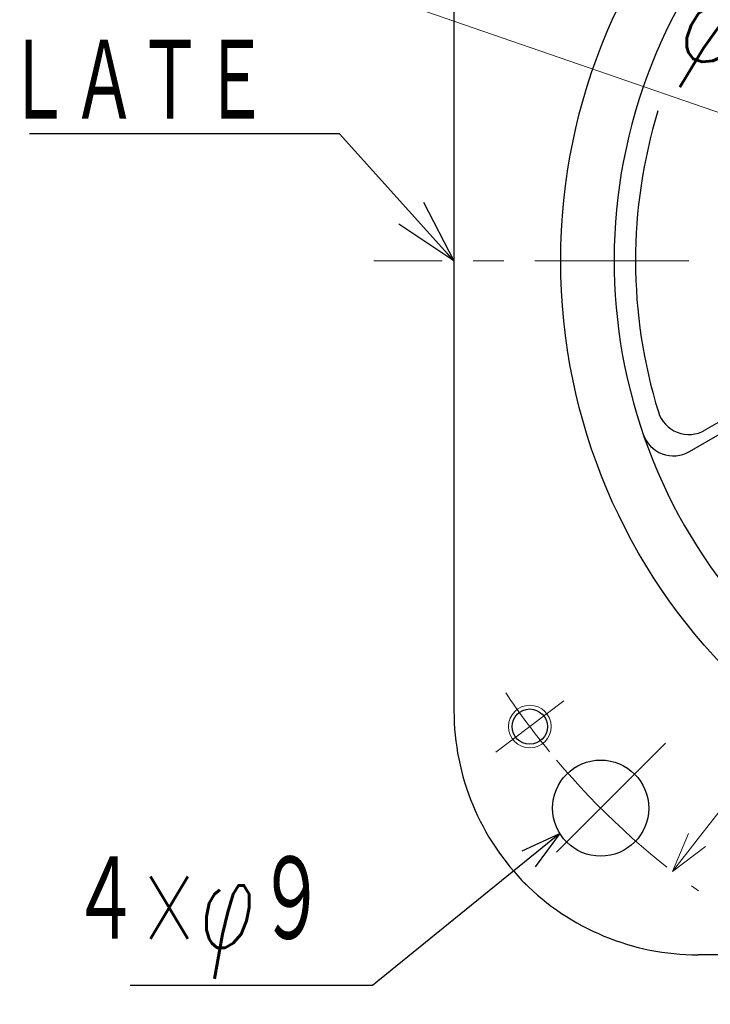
# Model space of a CAD drawing. Header units: millimetres. Extents: x 0 to 1071, y 0 to 742.
# Tile 116 of 131: x 629 to 694, y 418 to 510. Entities that reach past the tile are written whole.
import ezdxf

# ---------------------------------------------------------------- set-up
doc = ezdxf.new("R2010")
doc.units = ezdxf.units.MM
doc.header["$LTSCALE"] = 0.454724
doc.linetypes.add('CENTER', pattern=[50.8, 31.75, -6.35, 6.35, -6.35])
doc.layers.add('NoLayerName_001', color=7, linetype='Continuous')
doc.styles.get("Standard").update_dxf_attribs({"font": 'txt', "bigfont": 'extfont2'})
doc.dimstyles.get("Standard").update_dxf_attribs({"dimtxt": 2.5, "dimasz": 2.5, "dimexe": 1, "dimexo": 1, "dimtad": 1, "dimdec": 3, "dimzin": 0, "dimdsep": 46, "dimtxsty": 'Standard', "dimcen": 2.5, "dimadec": 3, "dimazin": 0, "dimtfac": 0.75, "dimtdec": 3, "dimtmove": 0, "dimatfit": 3, "dimfxl": 1, "dimarcsym": 0})

# ---------------------------------------------------------------- blocks, each defined once
blk = doc.blocks.new('_OPEN30')
at = {"color": 0, "linetype": 'ByBlock', "lineweight": -2}
for p, q in [((-1, 0.267949), (0, 0)), ((0, 0), (-1, -0.267949)), ((0, 0), (-1, 0))]:
    blk.add_line(p, q, dxfattribs=at)
blk = doc.blocks.new('*D102')
at = {"layer": 'Defpoints', "color": 0}
for p in [(657.019, 514.431), (657.019, 514.431), (812.981, 460.569)]:
    blk.add_point(p, dxfattribs=at)
at = {"layer": 'NoLayerName_001', "color": 0, "linetype": 'Continuous', "lineweight": 13}
blk.add_line((809.436, 461.794), (660.564, 513.206), dxfattribs=at)
at = {"layer": 'NoLayerName_001', "color": 0, "lineweight": 13, "xscale": 3.75, "yscale": 3.75, "zscale": 3.75}
for p, rotation in [((657.019, 514.431), 160.947676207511), ((812.981, 460.569), 340.947676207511)]:
    blk.add_blockref('_OPEN30', p, dxfattribs=dict(at, rotation=rotation))
at = {"layer": 'NoLayerName_001', "color": 0, "lineweight": 13, "insert": (702.982, 505.831), "char_height": 8.75, "attachment_point": 5, "rotation": 340.94768}
blk.add_mtext('\\W0.8000;φ165', dxfattribs=at)
blk = doc.blocks.new('*D103')
at = {"layer": 'Defpoints', "color": 0}
for p in [(779.543, 544.703), (779.543, 544.703), (690.457, 430.297)]:
    blk.add_point(p, dxfattribs=at)
at = {"layer": 'NoLayerName_001', "color": 0, "linetype": 'Continuous', "lineweight": 13}
blk.add_line((692.761, 433.256), (777.239, 541.744), dxfattribs=at)
at = {"layer": 'NoLayerName_001', "color": 0, "lineweight": 13, "xscale": 3.75, "yscale": 3.75, "zscale": 3.75}
for p, rotation in [((779.543, 544.703), 52.09221403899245), ((690.457, 430.297), 232.0922140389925)]:
    blk.add_blockref('_OPEN30', p, dxfattribs=dict(at, rotation=rotation))
at = {"layer": 'NoLayerName_001', "color": 0, "lineweight": 13, "insert": (752.965, 521.761), "char_height": 8.75, "attachment_point": 5, "rotation": 52.09221}
blk.add_mtext('\\W0.8000;φ145', dxfattribs=at)

msp = doc.modelspace()

# ---------------------------------------------------------------- linework, layer by layer
at = {"layer": 'NoLayerName_001', "color": 7, "linetype": 'Continuous', "lineweight": 25}
for p, q in [((670, 529.6456), (670, 445.3544)), ((702.0011, 476.531), (693.5033, 471.6248)), ((692.05, 469.631), (702.2605, 475.526)), ((777.1456, 422.5), (692.8544, 422.5))]:
    msp.add_line(p, q, dxfattribs=at)
at = {"layer": 'NoLayerName_001', "color": 4, "linetype": 'CENTER', "lineweight": 13}
for p, q in [((807.5, 487.5), (662.5, 487.5)), ((680.2935, 446.2757), (673.9044, 441.4612)), ((689.8056, 442.3056), (677.5805, 430.0805))]:
    msp.add_line(p, q, dxfattribs=at)
at = {"layer": 'NoLayerName_001', "color": 7, "linetype": 'Continuous', "lineweight": 25}
for centre, radius in [((735, 487.5), 55), ((677.0989, 443.8684), 1.65), ((683.7348, 436.2348), 4.5)]:
    msp.add_circle(centre, radius, dxfattribs=at)
at = {"layer": 'NoLayerName_001', "color": 4, "linetype": 'Continuous', "lineweight": 13}
msp.add_circle((677.0989, 443.8684), 2, dxfattribs=at)
at = {"layer": 'NoLayerName_001', "color": 7, "linetype": 'Continuous', "lineweight": 25}
for centre, radius, start, end in [((735, 487.5), 50, 70.724175, 50.249087), ((735, 487.5), 48, 163.008893, 197.160412), ((692.0033, 474.2228), 3, 197.160412, 300), ((690.55, 472.2291), 3, 198.960286, 300), ((693, 445.3544), 23, 180, 225.099128), ((692.8544, 445.5), 23, 224.900872, 270)]:
    msp.add_arc(centre, radius, start, end, dxfattribs=at)
at = {"layer": 'NoLayerName_001', "color": 4, "linetype": 'CENTER', "lineweight": 13}
for start, end in [(213.937363, 219.371029), (220.161548, 234.494298)]:
    msp.add_arc((735, 487.5), 72.5, start, end, dxfattribs=at)

# ---------------------------------------------------------------- texts
at = {"layer": 'NoLayerName_001', "color": 3, "linetype": 'Continuous', "lineweight": 13, "attachment_point": 9}
for s, insert, char_height, line_spacing_factor in [('\\A1;\\W0.6667;ＰＬＡＴＥ', (652.6667, 500), 8.4, 0.6), ('\\A1;\\W0.6667;４×φ９', (658, 420.25), 8.75, 0.771429)]:
    msp.add_mtext(s, dxfattribs=dict(at, insert=insert, char_height=char_height, line_spacing_factor=line_spacing_factor))

# ---------------------------------------------------------------- dimensions: what is measured, and where the dimension line sits
at = {"layer": 'NoLayerName_001', "color": 3, "linetype": 'Continuous', "lineweight": 13}
for base, p1, p2, angle, picture, middle in [((779.5435, 544.7025), (690.4565, 430.2975, 430.2975), (779.5435, 544.7025), 52.092214, '*D103', (758.3897, 517.537)), ((657.0193, 514.4306), (812.9807, 460.5694, 460.5694), (657.0193, 514.4306), 160.947676, '*D102', (700.7377, 499.3325))]:
    dim = msp.add_linear_dim(base=base, p1=p1, p2=p2, angle=angle, text='\\W0.8000;<>', dimstyle='Standard', override={"dimtxt": 8.75, "dimasz": 3.75, "dimexe": 2.5, "dimexo": 2.5, "dimgap": 2.5, "dimzin": 8, "dimpost": 'φ<>', "dimblk": 'OPEN30', "dimse1": 1, "dimse2": 1, "dimclrd": 0, "dimclre": 0, "dimclrt": 0, "dimtp": 0, "dimtm": 0, "dimlwd": 13, "dimlwe": 13}, dxfattribs=at)
    dim.commit()
    dim.dimension.update_dxf_attribs({"geometry": picture, "text_midpoint": middle, "dimtype": 161})

# ---------------------------------------------------------------- leaders
at = {"layer": 'NoLayerName_001', "color": 3, "linetype": 'Continuous', "lineweight": 13, "annotation_type": 0, "has_hookline": 1, "hookline_direction": 1}
for points, override, text_width in [([(670, 487.5), (659.2917, 499.375), (653.2917, 499.375)], {"dimtxt": 8.4, "dimasz": 6, "dimldrblk": 'OPEN30'}, 22.4011), ([(679.9121, 433.8604), (662.375, 419.625), (658.625, 419.625)], {"dimtxt": 8.75, "dimasz": 3.75, "dimldrblk": 'OPEN30'}, 18.3343)]:
    msp.add_leader(points, dimstyle='Standard', override=override, dxfattribs=dict(at, text_width=text_width))

doc.saveas('drawing.dxf')
